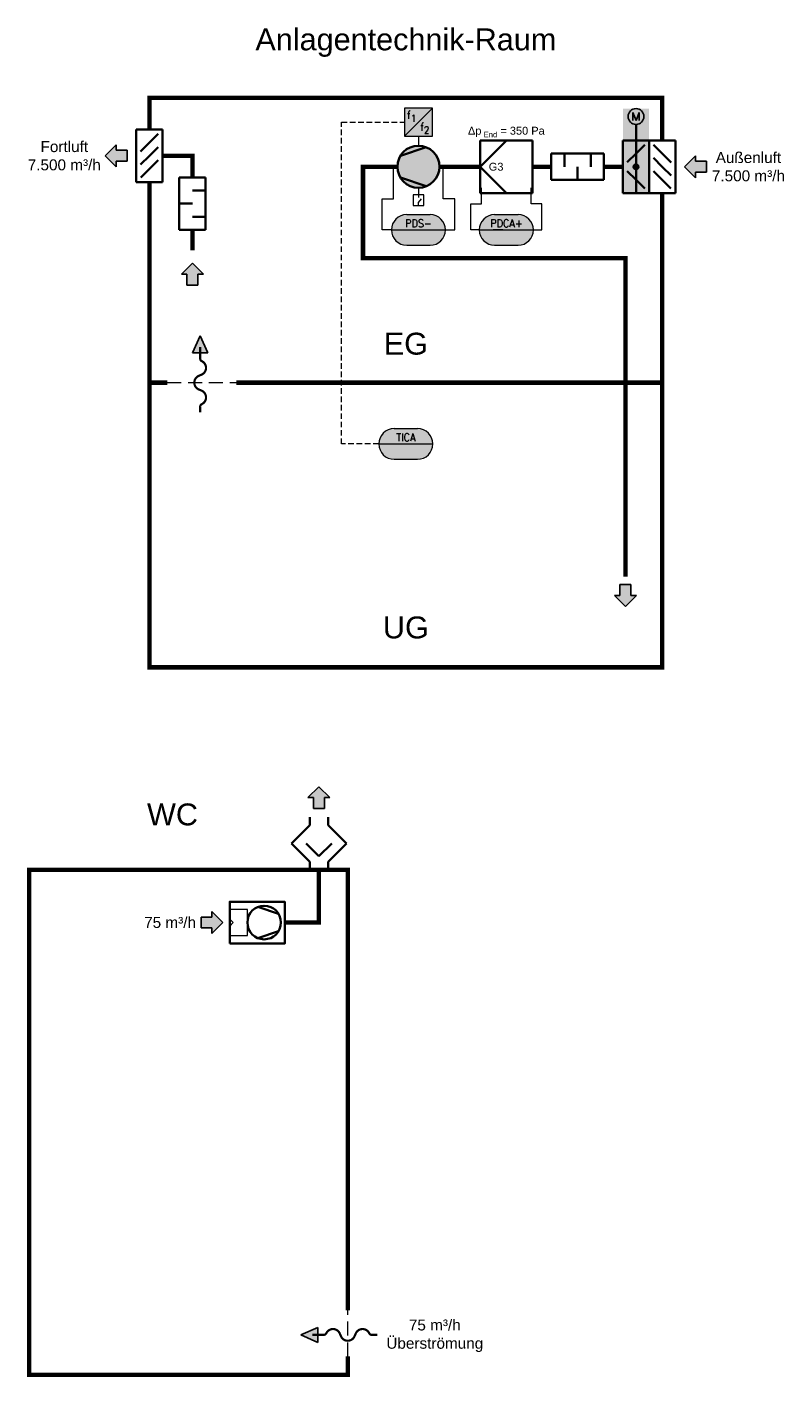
# Model space of a CAD drawing. Header units: millimetres. Extents: x -325 to 460, y -139 to 390.
# Tile 5 of 6: x 48 to 222, y -139 to 169. Entities that reach past the tile are written whole.
import ezdxf
from ezdxf.enums import TextEntityAlignment as Align

# ---------------------------------------------------------------- set-up
doc = ezdxf.new("R2010")
doc.units = ezdxf.units.MM
doc.linetypes.add('VERDECKT', pattern=[9.525, 6.35, -3.175])
doc.layers.get('0').update_dxf_attribs({"lineweight": 18})
for name, color, linetype, lineweight in [('TGAx_G_KOM_GA-Steuerleitungen', 7, 'VERDECKT', 18), ('TGAx_G_KOM_GA-Symbole', 7, 'Continuous', 18), ('TGAx_G_KOM_Schraff_Steuerung-übergeordnet', 241, 'Continuous', 18), ('TGAx_L_KOM_Bauteile', 7, 'Continuous', 35), ('TGAx_L_LTG_Abluft', 40, 'Continuous', 25), ('TGAx_L_LTG_Aussenluft', 82, 'Continuous', 25), ('TGAx_L_LTG_Fortluft', 36, 'Continuous', 25), ('TGAx_L_LTG_Zuluft', 162, 'Continuous', 25), ('TGAx_L_TXT_Beschriftung', 7, 'Continuous', 18)]:
    doc.layers.add(name, color=color, linetype=linetype, lineweight=lineweight)
doc.styles.add('MEP-Reloaded-M-2.5', font='arial.ttf', dxfattribs={"height": 2.5})
doc.styles.add('MSR-Arial', font='romans.shx')

# ---------------------------------------------------------------- blocks, each defined once
blk = doc.blocks.new('Wetterschutzgitter')
at = {"linetype": 'Continuous'}
for p, q in [((-6, -6), (-6, 6)), ((-6, 6), (0, 6)), ((-3, 3), (-5, 5)), ((0, 6), (0, -6)), ((-3, 0), (-5, 2)), ((-3, 3), (-0.98, 0.98)), ((-3, 0), (-1, -2)), ((-3, -3), (-5, -1)), ((-3, -3), (-1.01, -4.99)), ((0, -6), (-6, -6))]:
    blk.add_line(p, q, dxfattribs=at)
blk = doc.blocks.new('4.10-Pfeil breit')
at = {"lineweight": 18}
h = blk.add_hatch(color=256, dxfattribs=at)
h.dxf.hatch_style = 1
h.paths.add_polyline_path([(-2.5, 1.25), (-5, 1.25), (-5, -1.25), (-2.5, -1.25), (-2.5, -2.5), (0, 0), (-2.5, 2.5)])
at = {"linetype": 'Continuous'}
for p, q in [((-5, 1.25), (-2.5, 1.25)), ((-5, -1.25), (-5, 1.25)), ((-2.5, 2.5), (0, 0)), ((-2.5, 1.25), (-2.5, 2.5)), ((0, 0), (-2.5, -2.5)), ((-5, -1.25), (-2.5, -1.25)), ((-2.5, -1.25), (-2.5, -2.5))]:
    blk.add_line(p, q, dxfattribs=at)
blk = doc.blocks.new('SD')
at = {"linetype": 'Continuous'}
for p, q in [((12, 3), (0, 3)), ((0, 3), (0, -3)), ((3, 0), (3, -3)), ((6, 3), (6, 0)), ((9, 0), (9, -3)), ((12, -3), (12, 3)), ((0, -3), (12, -3))]:
    blk.add_line(p, q, dxfattribs=at)
blk = doc.blocks.new('Gliederkl-gegenlfg')
at = {"linetype": 'Continuous'}
for p, q in [((6, 6), (0, 6)), ((0, 6), (0, -6)), ((3, 3), (1.02, 4.98)), ((3, -6), (3, 6)), ((6, -6), (6, 6)), ((3, 3), (4.98, 1.02)), ((3, -3), (1.02, -4.98)), ((3, -3), (4.98, -1.02)), ((0, -6), (6, -6))]:
    blk.add_line(p, q, dxfattribs=at)
for radius in [0.56, 0.44, 0.32, 0.2, 0.08]:
    blk.add_circle((3, 0), radius, dxfattribs=at)
blk = doc.blocks.new('7.05.02-Stellantr. Elektromotor')
at = {"lineweight": 25}
for p, q in [((-0.72, 0.9), (-0.72, -0.9)), ((-0.72, 0.9), (0, -0.9)), ((0, -0.9), (0.72, 0.9)), ((0.72, -0.9), (0.72, 0.9))]:
    blk.add_line(p, q, dxfattribs=at)
blk.add_circle((0, 0), 1.8, dxfattribs=at)
blk = doc.blocks.new('Luftfilter')
at = {"linetype": 'Continuous'}
for p, q in [((0, 6), (0, -6)), ((12, 6), (0, 6)), ((12, 0), (6, 6)), ((12, 6), (12, -6)), ((12, 0), (6, -6)), ((0, -6), (12, -6))]:
    blk.add_line(p, q, dxfattribs=at)
blk = doc.blocks.new('02.MSR_Fühler m. Fernwirkung_langrund')
for p, q in [((-2.67, 3.5), (2.67, 3.5)), ((-6.17, 0), (6.17, 0)), ((-2.67, -3.5), (2.67, -3.5))]:
    blk.add_line(p, q)
for centre, start, end in [((-2.67, 0), 90, 270), ((2.67, 0), 270, 90)]:
    blk.add_arc(centre, 3.5, start, end)
at = {"style": 'MSR-Arial', "width": 0.9}
for tag, p in [('MESSART', (0.02, 1.5)), ('WERT', (0.02, -1.55))]:
    blk.add_attdef(tag, text='', height=1.8, dxfattribs=at).set_placement(p, align=Align.MIDDLE_CENTER)
blk = doc.blocks.new('Vent')
at = {"linetype": 'Continuous'}
for p, q in [((-4.45, -1.8), (-2.46, 4.12)), ((4.45, -1.8), (2.46, 4.12))]:
    blk.add_line(p, q, dxfattribs=at)
blk.add_circle((0, 0), 4.8, dxfattribs=at)
blk = doc.blocks.new('02.MSR_Frequenzumrichter')
at = {"lineweight": 18}
blk.add_line((-3.2, -3.2), (3.2, 3.2), dxfattribs=at)
blk.add_lwpolyline([(-3.2, -3.2), (3.2, -3.2), (3.2, 3.2), (-3.2, 3.2)], close=True)
at = {"lineweight": 18, "char_height": 1.8, "attachment_point": 5, "style": 'MSR-Arial'}
for insert in [(-2.16, 1.63), (0.83, -1.08)]:
    blk.add_mtext('f', dxfattribs=dict(at, insert=insert))
at = {"lineweight": 18, "style": 'MSR-Arial', "width": 0.9}
for p in [(-1.12, 0.86), (1.87, -1.85)]:
    blk.add_attdef('Stufe', text='', height=1.6, dxfattribs=at).set_placement(p, align=Align.MIDDLE_CENTER)
blk = doc.blocks.new('02.MSR_Schalter')
for p, q in [((0, 2.4), (0, 1.78)), ((0, 0.62), (0.68, 1.48)), ((0, 0), (0, 0.62))]:
    blk.add_line(p, q)
blk.add_lwpolyline([(-1.2, 0), (1.2, 0), (1.2, 2.4), (-1.2, 2.4)], close=True)
blk = doc.blocks.new('Lufteinlass')
at = {"linetype": 'Continuous'}
for p, q in [((-3, -4), (-3, 0)), ((-3, 0), (3, 0)), ((3, 0), (3, -4)), ((3, -4), (-3, -4)), ((-0.8, -4), (0, -3.2)), ((0, -3.2), (0.8, -4))]:
    blk.add_line(p, q, dxfattribs=at)
blk = doc.blocks.new('Deflektorhaube')
at = {"linetype": 'Continuous'}
for p, q in [((-2.1, 10.2), (-6.3, 6)), ((-2.1, 12), (-2.1, 10.2)), ((2.1, 12), (2.1, 10.2)), ((2.1, 10.2), (6.3, 6)), ((-6.3, 6), (-2.1, 1.8)), ((-2.91, 6), (0, 3.09)), ((0, 3.09), (2.91, 6)), ((6.3, 6), (2.1, 1.8)), ((-2.1, 1.8), (-2.1, 0)), ((2.1, 1.8), (2.1, 0))]:
    blk.add_line(p, q, dxfattribs=at)

msp = doc.modelspace()

# ---------------------------------------------------------------- hatches: boundary and pattern name
at = {"layer": 'TGAx_G_KOM_Schraff_Steuerung-übergeordnet'}
h = msp.add_hatch(color=256, dxfattribs=at)
h.dxf.hatch_style = 1
h.paths.add_polyline_path([(134.62, 144.21), (141.02, 144.21), (141.02, 150.61), (134.62, 150.61)])
h = msp.add_hatch(color=256, dxfattribs=at)
h.dxf.hatch_style = 1
h.paths.add_polyline_path([(184.51, 131.21), (190.51, 131.21), (190.51, 150.47), (184.51, 150.47)])
h = msp.add_hatch(color=256, dxfattribs=at)
h.dxf.hatch_style = 1
edge = h.paths.add_edge_path()
edge.add_arc((137.82, 137.21), 4.8, 0, 360)
h = msp.add_hatch(color=256, dxfattribs=at)
h.dxf.hatch_style = 1
edge = h.paths.add_edge_path()
edge.add_arc((135.14, 122.79), 3.5, 90, 270)
edge.add_line((135.14, 119.29), (140.49, 119.29))
edge.add_arc((140.49, 122.79), 3.5, 270, 450)
edge.add_line((140.49, 126.29), (135.14, 126.29))
h = msp.add_hatch(color=256, dxfattribs=at)
h.dxf.hatch_style = 1
edge = h.paths.add_edge_path()
edge.add_arc((155.23, 122.79), 3.5, 90, 270)
edge.add_line((155.23, 119.29), (160.57, 119.29))
edge.add_arc((160.57, 122.79), 3.5, 270, 450)
edge.add_line((160.57, 126.29), (155.23, 126.29))
h = msp.add_hatch(color=256, dxfattribs=at)
h.dxf.hatch_style = 1
edge = h.paths.add_edge_path()
edge.add_arc((132.27, 73.95), 3.5, 90, 270)
edge.add_line((132.27, 70.45), (137.62, 70.45))
edge.add_arc((137.62, 73.95), 3.5, 270, 450)
edge.add_line((137.62, 77.45), (132.27, 77.45))
at = {"layer": 'TGAx_L_LTG_Fortluft'}
h = msp.add_hatch(color=256, dxfattribs=at)
h.dxf.hatch_style = 1
h.paths.add_polyline_path([(87.98, 98.66), (89.71, 94.76), (86.26, 94.76)])
at = {"layer": 'TGAx_L_LTG_Zuluft'}
h = msp.add_hatch(color=256, dxfattribs=at)
h.dxf.hatch_style = 1
h.paths.add_polyline_path([(110.97, -129.37), (114.87, -127.65), (114.87, -131.1)])

# ---------------------------------------------------------------- linework, layer by layer
at = {"layer": 'TGAx_G_KOM_GA-Steuerleitungen', "ltscale": 0.2}
for p, q in [((120.25, 73.95), (120.25, 147.41)), ((120.25, 147.41), (134.62, 147.41)), ((128.77, 73.95), (120.25, 73.95))]:
    msp.add_line(p, q, dxfattribs=at)
at = {"layer": 'TGAx_G_KOM_GA-Symbole'}
for p, q in [((137.82, 144.21), (137.82, 142.01)), ((132.16, 129.88), (132.16, 137.21)), ((143.48, 129.88), (143.48, 137.21)), ((129.52, 122.79), (129.52, 129.88)), ((129.52, 129.88), (132.16, 129.88)), ((137.82, 132.41), (137.82, 130.8)), ((146.11, 129.88), (143.48, 129.88)), ((146.11, 122.79), (146.11, 129.88)), ((152.24, 128.71), (152.24, 132.4)), ((163.56, 128.71), (163.56, 132.4)), ((149.76, 122.79), (149.76, 128.71)), ((149.76, 128.71), (152.24, 128.71)), ((166.04, 128.71), (163.56, 128.71)), ((166.04, 122.79), (166.04, 128.71)), ((131.64, 122.79), (129.52, 122.79)), ((143.99, 122.79), (146.11, 122.79)), ((151.73, 122.79), (149.76, 122.79)), ((157.07, 122.79), (154.91, 122.79)), ((164.07, 122.79), (166.04, 122.79))]:
    msp.add_line(p, q, dxfattribs=at)
at = {"layer": 'TGAx_L_KOM_Bauteile'}
msp.add_line((187.51, 146.87), (187.51, 143.21), dxfattribs=at)
at = {"layer": 'TGAx_L_KOM_Bauteile', "color": 8, "const_width": 1}
for points in [[(193.51, 143.21), (193.51, 152.91), (76.38, 152.91), (76.38, 145.71)], [(76.38, 133.71), (76.38, 22.97), (193.51, 22.97), (193.51, 131.21)], [(80.46, 87.94), (76.38, 87.94)], [(193.51, 87.94), (96.21, 87.94)], [(121.69, -123.77), (121.69, -23.24), (48.93, -23.24), (48.93, -138.48), (121.69, -138.48), (121.69, -134.28)]]:
    msp.add_lwpolyline(points, dxfattribs=at)
at = {"layer": 'TGAx_L_KOM_Bauteile'}
msp.add_lwpolyline([(94.75, -40.06), (107.28, -40.06), (107.28, -30.53), (94.75, -30.53)], close=True, dxfattribs=at)
at = {"layer": 'TGAx_L_LTG_Aussenluft', "const_width": 1}
for points in [[(151.9, 137.21), (142.62, 137.21)], [(168.16, 137.21), (163.9, 137.21)], [(180.16, 137.21), (184.51, 137.21)]]:
    msp.add_lwpolyline(points, dxfattribs=at)
at = {"layer": 'TGAx_L_LTG_Fortluft'}
for p, q in [((87.98, 98.66), (86.26, 94.76)), ((87.98, 98.66), (89.71, 94.76)), ((86.26, 94.76), (89.71, 94.76))]:
    msp.add_line(p, q, dxfattribs=at)
at = {"layer": 'TGAx_L_LTG_Fortluft', "const_width": 1}
for points in [[(79.38, 139.71), (86.22, 139.71), (86.22, 134.79)], [(86.22, 122.79), (86.22, 118.17)], [(115.1, -23.24), (115.1, -35.26), (107.28, -35.26)]]:
    msp.add_lwpolyline(points, dxfattribs=at)
at = {"layer": 'TGAx_L_LTG_Fortluft', "const_width": 0.5}
msp.add_lwpolyline([(87.98, 81.17), (87.98, 82.42, -0.286339), (88.37, 83.05, 0.640045), (88.3, 86.12), (87.66, 86.39, -0.656506), (87.66, 89.49), (88.3, 89.77, 0.640045), (88.37, 92.83, -0.286339), (87.98, 93.46), (87.98, 96.06)], format="xyb", dxfattribs=at)
at = {"layer": 'TGAx_L_LTG_Zuluft'}
for p, q in [((110.97, -129.37), (114.87, -127.65)), ((110.97, -129.37), (114.87, -131.1)), ((114.87, -131.1), (114.87, -127.65))]:
    msp.add_line(p, q, dxfattribs=at)
at = {"layer": 'TGAx_L_LTG_Zuluft', "const_width": 1}
msp.add_lwpolyline([(133.02, 137.21), (125.16, 137.21), (125.16, 116.32), (185.09, 116.32), (185.09, 43.63)], dxfattribs=at)
at = {"layer": 'TGAx_L_LTG_Zuluft', "const_width": 0.5}
msp.add_lwpolyline([(128.46, -129.37), (127.21, -129.37, -0.286339), (126.58, -128.98, 0.640045), (123.51, -129.05), (123.23, -129.69, -0.656506), (120.14, -129.69), (119.86, -129.05, 0.640045), (116.79, -128.98, -0.286339), (116.17, -129.37), (113.57, -129.37)], format="xyb", dxfattribs=at)
at = {"layer": 'TGAx_L_TXT_Beschriftung', "linetype": 'VERDECKT', "ltscale": 0.5}
for p, q in [((80.46, 87.94), (96.21, 87.94)), ((121.69, -134.28), (121.69, -123.77))]:
    msp.add_line(p, q, dxfattribs=at)

# ---------------------------------------------------------------- block references
at = {"layer": 'TGAx_G_KOM_GA-Symbole'}
ref = msp.add_blockref('02.MSR_Frequenzumrichter', (137.82, 147.41), dxfattribs=at)
ref.add_attrib('Stufe', '1', dxfattribs={"layer": '0', "lineweight": 18, "height": 1.6, "style": 'MSR-Arial', "width": 0.9}).set_placement((136.7, 148.27), align=Align.MIDDLE_CENTER)
ref.add_attrib('Stufe', '2', dxfattribs={"layer": '0', "lineweight": 18, "height": 1.6, "style": 'MSR-Arial', "width": 0.9}).set_placement((139.69, 145.56), align=Align.MIDDLE_CENTER)
msp.add_blockref('02.MSR_Schalter', (137.82, 128.4), dxfattribs=at)
for p, values in [((137.82, 122.79), {'MESSART': 'PDS-'}), ((157.9, 122.79), {'MESSART': 'PDCA+'}), ((134.95, 73.95), {'MESSART': 'TICA'})]:
    msp.add_blockref('02.MSR_Fühler m. Fernwirkung_langrund', p, dxfattribs=at).add_auto_attribs(values)
at = {"layer": 'TGAx_L_KOM_Bauteile'}
for name, p in [('7.05.02-Stellantr. Elektromotor', (187.51, 148.67)), ('Wetterschutzgitter', (196.51, 137.21)), ('Deflektorhaube', (115.1, -23.24))]:
    msp.add_blockref(name, p, dxfattribs=at)
at = {"layer": 'TGAx_L_KOM_Bauteile', "xscale": -1}
msp.add_blockref('Wetterschutzgitter', (73.38, 139.71), dxfattribs=at)
at = {"layer": 'TGAx_L_KOM_Bauteile', "xscale": -1, "rotation": 90}
msp.add_blockref('Vent', (137.82, 137.21), dxfattribs=at)
at = {"layer": 'TGAx_L_KOM_Bauteile'}
for name, p, rotation in [('Luftfilter', (163.9, 137.21), 180), ('Gliederkl-gegenlfg', (190.51, 137.21), 180), ('SD', (180.16, 137.21), 180), ('SD', (86.22, 122.79), 89.99999999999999)]:
    msp.add_blockref(name, p, dxfattribs=dict(at, rotation=rotation))
at = {"layer": 'TGAx_L_KOM_Bauteile', "xscale": -0.8, "yscale": 0.8, "zscale": 0.8, "rotation": 270}
msp.add_blockref('Vent', (102.59, -35.26), dxfattribs=at)
at = {"layer": 'TGAx_L_LTG_Abluft', "xscale": -1, "rotation": 180}
msp.add_blockref('4.10-Pfeil breit', (93.18, -35.26), dxfattribs=at)
at = {"layer": 'TGAx_L_LTG_Aussenluft', "rotation": 180}
msp.add_blockref('4.10-Pfeil breit', (198.58, 137.21), dxfattribs=at)
at = {"layer": 'TGAx_L_LTG_Fortluft'}
for p, rotation in [((66.32, 139.71), 180), ((86.22, 115.2), 89.99999999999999)]:
    msp.add_blockref('4.10-Pfeil breit', p, dxfattribs=dict(at, rotation=rotation))
at = {"layer": 'TGAx_L_LTG_Fortluft', "xscale": -1, "rotation": 270}
msp.add_blockref('4.10-Pfeil breit', (115.1, -4.27), dxfattribs=at)
at = {"layer": 'TGAx_L_LTG_Zuluft', "rotation": 270}
msp.add_blockref('4.10-Pfeil breit', (185.09, 36.85), dxfattribs=at)
at = {"layer": 'TGAx_L_TXT_Beschriftung', "xscale": -1, "rotation": 270}
msp.add_blockref('Lufteinlass', (98.75, -35.26), dxfattribs=at)

# ---------------------------------------------------------------- texts
at = {"layer": 'TGAx_L_TXT_Beschriftung', "attachment_point": 5, "style": 'MEP-Reloaded-M-2.5'}
for s, insert, char_height in [('Anlagentechnik-Raum', (134.95, 165.52), 5), ('\\A1;Δp{\\H0.7x;\\S^  End;} = 350 Pa', (157.9, 145.13), 1.8), ('Fortluft\\P7.500 m³/h', (56.95, 139.71), 2.5), ('Außenluft\\P7.500 m³/h', (213.19, 137.21), 2.5), ('G3', (155.56, 137.21), 1.8), ('EG', (134.95, 96.8), 5), ('UG', (134.95, 32.04), 5), ('WC', (81.66, -10.63), 5), ('75 m³/h', (81.11, -35.26), 2.5), ('75 m³/h\\PÜberströmung', (141.56, -129.57), 2.5)]:
    msp.add_mtext(s, dxfattribs=dict(at, insert=insert, char_height=char_height))

doc.saveas('drawing.dxf')
